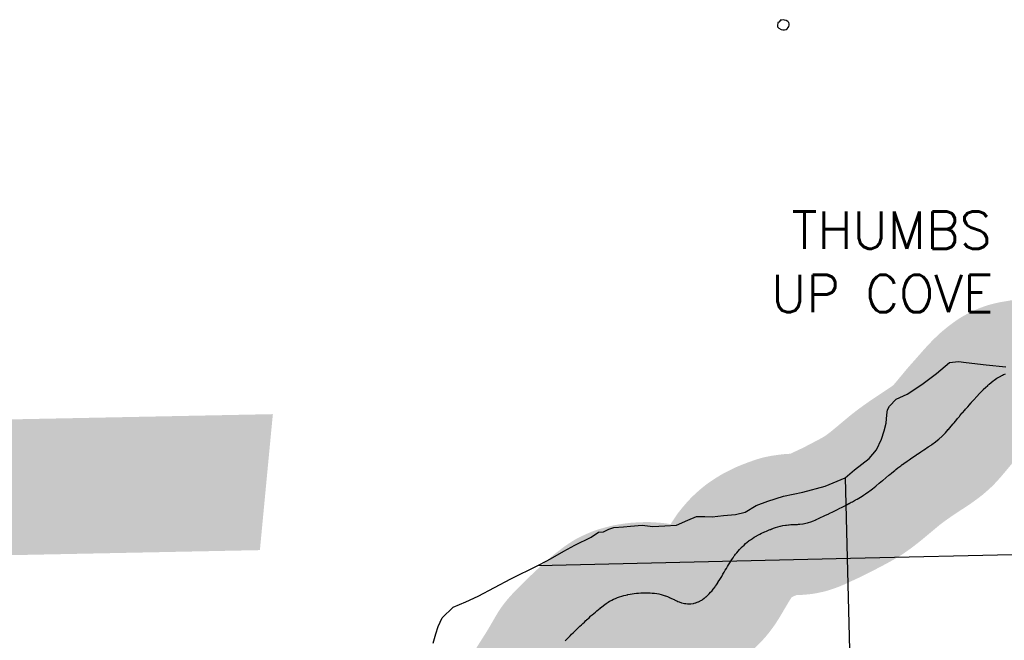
# Model space of a CAD drawing. Header units: feet. Extents: x 18803 to 104580, y -6601 to 116448.
# Tile 63 of 102: x 50106 to 57072, y 83634 to 88027. Entities that reach past the tile are written whole.
import ezdxf

# ---------------------------------------------------------------- set-up
doc = ezdxf.new("R2010")
doc.units = ezdxf.units.FT
doc.header["$LTSCALE"] = 100
doc.header["$MEASUREMENT"] = 0
doc.linetypes.add('DASHED', pattern=[0.75, 0.5, -0.25])
for name, color, linetype in [('ELPC BOLD TITLE SHEET', 3, 'Continuous'), ('ELPC-XIST', 6, 'Continuous'), ('ELRGOV-SECTION', 253, 'DASHED'), ('ET-TWNSHIP-RANGE', 1, 'Continuous'), ('ITTW', 253, 'Continuous'), ('SL-VICINITY MAP', 2, 'Continuous')]:
    doc.layers.add(name, color=color, linetype=linetype)
doc.styles.add('L2640', font='simplex.shx', dxfattribs={"height": 264})

msp = doc.modelspace()

# ---------------------------------------------------------------- linework, layer by layer
at = {"layer": 'ELPC BOLD TITLE SHEET', "const_width": 1000}
msp.add_lwpolyline([(57572.77698617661, 85628.0775809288), (57553.72068710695, 85621.12135634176), (57553.23443664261, 85620.9485683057), (57534.35279581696, 85614.42080847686), (57533.89884891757, 85614.2678281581), (57525.03438335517, 85611.35736054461), (57515.02306161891, 85608.94283273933), (57514.84379646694, 85608.90017558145), (57514.61214055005, 85608.84579775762), (57513.49072482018, 85608.559736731), (57496.39435415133, 85603.84688741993), (57495.91517957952, 85603.71906764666), (57477.8800691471, 85599.06824952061), (57477.53611032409, 85598.98169779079), (57459.31861283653, 85594.51090972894), (57459.10421545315, 85594.4590994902), (57446.08484439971, 85591.36171663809), (57440.45907589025, 85590.21610194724), (57440.42555360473, 85590.20929418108), (57421.42000511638, 85586.36016282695), (57421.26029215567, 85586.32824301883), (57402.22400919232, 85582.5744650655), (57402.0018246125, 85582.5314720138), (57392.82394828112, 85580.78934998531), (57383.06799758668, 85579.05220360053), (57382.97188426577, 85579.03524100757), (57364.17735402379, 85575.74786402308), (57364.02328640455, 85575.72130304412), (57362.14819995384, 85575.40274992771), (57361.84472861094, 85575.34969321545), (57345.94320981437, 85572.49088260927), (57345.9127716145, 85572.48536549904), (57345.88232157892, 85572.47987608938), (57335.99915429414, 85570.68358712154), (57328.98625096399, 85569.4758736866), (57313.34764625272, 85566.73096895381), (57313.26471407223, 85566.71652150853), (57298.78307330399, 85564.21271194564), (57285.21760800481, 85561.81987283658), (57285.19302672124, 85561.81549839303), (57285.16814717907, 85561.81110976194), (57275.33441918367, 85560.06107360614), (57275.28119865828, 85560.05155798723), (57271.01779928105, 85559.28570801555), (57270.97500908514, 85559.27805037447), (57256.01210080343, 85556.61042980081), (57240.86239570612, 85553.86693275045), (57240.84836783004, 85553.86438329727), (57240.83496058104, 85553.86195246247), (57228.77789707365, 85551.66801167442), (57225.62182388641, 85551.11358942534), (57225.60224850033, 85551.1101322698), (57225.58258176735, 85551.10667118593), (57209.59098068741, 85548.27745809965), (57193.50103212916, 85545.37708946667), (57193.36187797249, 85545.35231880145), (57180.56812736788, 85543.10369426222), (57180.40633043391, 85543.07483095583), (57178.47690960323, 85542.72555339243), (57178.28883461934, 85542.69208281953), (57165.18649330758, 85540.40043100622), (57165.01013529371, 85540.37008882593), (57155.8173096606, 85538.81469605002), (57155.72995111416, 85538.80003793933), (57150.27380231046, 85537.89219285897), (57150.03382047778, 85537.85318197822), (57147.13049474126, 85537.39233413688), (57145.373575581, 85537.10155161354), (57145.00298597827, 85537.04239569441), (57142.77871643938, 85536.7003966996), (57139.12930131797, 85536.11522205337), (57137.88325037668, 85535.89084890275), (57137.07489542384, 85535.72926210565), (57127.27204404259, 85533.6699835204), (57113.51416345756, 85530.39167933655), (57101.23295653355, 85527.14014221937), (57099.46224205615, 85526.62030280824), (57097.07554037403, 85525.84983288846), (57079.77264053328, 85519.16010951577), (57068.92052726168, 85514.65811174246), (57067.32576847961, 85513.94755700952), (57059.72654990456, 85510.3227900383), (57039.02300274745, 85499.60210634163), (57023.50549347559, 85490.89892269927), (57021.60336736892, 85489.74225066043), (57018.99164196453, 85488.02520481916), (56999.48709008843, 85473.94867728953), (56994.08404222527, 85470.00456607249), (56993.15838682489, 85469.3013371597), (56979.356584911, 85458.39343889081), (56964.55876472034, 85446.0595056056), (56959.07754258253, 85441.81840861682), (56956.33055399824, 85439.60380297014), (56954.7839967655, 85438.26450208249), (56938.36513219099, 85422.99978915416), (56925.3114161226, 85410.45454447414), (56924.77984078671, 85409.93005623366), (56917.38227193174, 85402.43658984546), (56896.91617138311, 85381.22038540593), (56896.3106850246, 85380.57121289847), (56895.95339250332, 85380.1809395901), (56876.8510975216, 85358.92235888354), (56856.3081328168, 85335.55442306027), (56856.17203855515, 85335.40075913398), (56840.78603124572, 85318.15685273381), (56840.44363430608, 85317.76578898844), (56835.0113318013, 85311.4427018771), (56834.93129560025, 85311.3499529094), (56824.8132708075, 85299.67655873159), (56813.58070999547, 85287.20001135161), (56797.43256382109, 85268.99077374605), (56797.37219023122, 85268.92247323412), (56792.63403265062, 85263.54479376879), (56792.61213915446, 85263.51997465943), (56776.14501243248, 85244.87444844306), (56776.03616118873, 85244.75046821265), (56772.51160029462, 85240.7122644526), (56756.70337383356, 85222.20202406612), (56756.42941923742, 85221.87624490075), (56753.79831240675, 85218.69851643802), (56741.68474612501, 85203.9289450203), (56735.43534961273, 85196.46951587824), (56735.42635622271, 85196.45876476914), (56735.4173883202, 85196.44805500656), (56716.50689593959, 85173.83007569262), (56716.49440055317, 85173.81514125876), (56709.22046612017, 85165.12759743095), (56709.12108242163, 85165.00821319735), (56697.057578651, 85150.43309258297), (56696.94966224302, 85150.30352381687), (56676.80180695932, 85126.26438336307), (56676.53772905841, 85125.95397918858), (56675.46945472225, 85124.7168918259), (56655.36450967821, 85102.08731733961), (56655.09916763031, 85101.79287156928), (56640.12916324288, 85085.41501340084), (56633.15839695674, 85078.67468596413), (56632.36925666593, 85077.94038527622), (56609.24557329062, 85057.2372993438), (56608.49844886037, 85056.59187587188), (56599.9918868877, 85049.5025266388), (56584.65124112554, 85037.80569357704), (56584.17341275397, 85037.44930530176), (56559.43044666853, 85019.39963300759), (56559.312765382, 85019.31424154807), (56553.89121653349, 85015.40118435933), (56533.85955576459, 85001.98229267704), (56533.78329037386, 85001.93138476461), (56508.10644415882, 84984.85266273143), (56507.98290703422, 84984.77098279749), (56502.50676701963, 84981.17191246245), (56502.45973050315, 84981.14092780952), (56482.23318455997, 84967.7864153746), (56482.19314298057, 84967.76003046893), (56456.64241548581, 84950.95710273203), (56456.52069655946, 84950.87754656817), (56450.10796698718, 84946.71186535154), (56449.75713626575, 84946.47987870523), (56431.59795371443, 84934.25823105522), (56407.55213461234, 84917.83605173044), (56407.53679551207, 84917.8255524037), (56407.52138489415, 84917.81501980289), (56399.23789664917, 84912.14088437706), (56398.94671822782, 84911.93860926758), (56384.23670246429, 84901.57610199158), (56361.63754542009, 84885.49698063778), (56350.64498519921, 84877.59603907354), (56350.37496793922, 84877.39957872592), (56339.73835117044, 84869.56583303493), (56318.45281179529, 84853.35592657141), (56304.10608654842, 84842.09128684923), (56303.75050517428, 84841.80760708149), (56297.31602393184, 84836.59201680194), (56276.1441831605, 84819.21515248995), (56258.79572079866, 84804.66977431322), (56258.77828730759, 84804.65514598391), (56255.02473225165, 84801.50305284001), (56255.02021682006, 84801.49925863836), (56255.01581737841, 84801.49556340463), (56233.3200556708, 84783.26142779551), (56233.29233094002, 84783.23815690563), (56212.42710199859, 84765.74758019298), (56210.66902379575, 84764.28423595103), (56210.64726609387, 84764.26614459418), (56187.24992912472, 84744.83160508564), (56187.20706749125, 84744.79607734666), (56165.1386157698, 84726.54193752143), (56163.66459232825, 84725.34649522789), (56163.3494044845, 84725.0948339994), (56139.37117843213, 84706.24698177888), (56139.17264305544, 84706.0924595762), (56120.81897154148, 84691.9484116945), (56114.70822985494, 84687.46837718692), (56114.41402978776, 84687.2558004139), (56090.25453529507, 84670.0523102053), (56089.85403039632, 84669.77275404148), (56076.27733770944, 84660.48461824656), (56066.81547692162, 84654.4538858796), (56066.20573398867, 84654.07694131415), (56043.26593020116, 84640.32789692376), (56042.98623355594, 84640.1625745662), (56031.86062634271, 84633.67787306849), (56020.07566655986, 84627.27083437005), (56020.05080438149, 84627.25726673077), (56020.02590192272, 84627.24371108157), (55997.12984345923, 84614.73331728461), (55996.86279975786, 84614.58939062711), (55988.75049521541, 84610.27707711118), (55988.73902653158, 84610.27099228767), (55988.72651204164, 84610.26434420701), (55973.24365855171, 84602.05483672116), (55973.09567553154, 84601.97696923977), (55947.87800411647, 84588.80920242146), (55947.60998455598, 84588.67099715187), (55920.74089187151, 84574.51411594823), (55920.59716101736, 84574.43894972), (55907.94181591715, 84567.87007518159), (55892.07906785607, 84559.69788944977), (55891.92685270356, 84559.62009791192), (55868.52699327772, 84547.75733341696), (55862.62724620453, 84544.8830850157), (55862.54152617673, 84544.84151666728), (55832.70205407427, 84530.43843890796), (55832.54279707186, 84530.36224593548), (55830.01860644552, 84529.16531513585), (55802.13234776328, 84516.37422143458), (55802.10422080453, 84516.36125536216), (55802.07608301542, 84516.34832731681), (55792.24686632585, 84511.80961091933), (55791.80522911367, 84511.60023620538), (55771.80870029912, 84501.87098020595), (55771.47680729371, 84501.7126017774), (55752.46420628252, 84492.81630011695), (55741.35738846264, 84487.81964299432), (55740.63684497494, 84487.5089778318), (55714.70286302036, 84476.80611046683), (55709.94663915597, 84475.11121999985), (55709.5924751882, 84474.98780090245), (55679.78002075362, 84464.83232244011), (55679.00569421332, 84464.6188030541), (55677.49762242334, 84464.250004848), (55648.49545443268, 84458.05116413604), (55647.9154582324, 84457.94910767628), (55646.16779628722, 84457.70171908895), (55624.31247073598, 84455.35311035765), (55617.72830677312, 84454.76832233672), (55616.6604837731, 84454.69422934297), (55609.83527335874, 84454.35276024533), (55606.77509243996, 84454.28998457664), (55605.49659458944, 84454.29911321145), (55605.0906931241, 84454.29912295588), (55591.39573060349, 84454.20199470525), (55591.36893321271, 84454.20179216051), (55590.53965582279, 84454.19513765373), (55567.01896185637, 84453.88081795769), (55564.12136527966, 84453.76924363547), (55561.90059518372, 84453.59698873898), (55548.94293730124, 84452.08334048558), (55544.67846273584, 84451.61749799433), (55530.10770367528, 84449.66473006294), (55529.87700885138, 84449.63293461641), (55523.41443365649, 84448.7176210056), (55504.13781960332, 84445.7317265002), (55487.54727352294, 84442.43277601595), (55486.09232966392, 84442.10728347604), (55485.57999711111, 84441.9547229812), (55468.83936983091, 84436.81380211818), (55452.66313276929, 84431.12623283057), (55438.90962493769, 84426.24794523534), (55429.10130807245, 84422.62926943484), (55429.0542572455, 84422.61195875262), (55428.92264992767, 84422.56367333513), (55428.29238713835, 84422.32369945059), (55423.70145681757, 84420.51139879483), (55423.51486456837, 84420.4385275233), (55419.66416086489, 84418.95088680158), (55419.19176196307, 84418.7734010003), (55415.05201733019, 84417.26170928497), (55408.68077544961, 84414.76690835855), (55408.54708269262, 84414.71496930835), (55399.31296904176, 84411.15591018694), (55388.56769716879, 84406.84664480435), (55377.43725258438, 84402.24199246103), (55375.99039310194, 84401.62450611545), (55374.81466617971, 84401.08553869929), (55366.37035123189, 84396.94044780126), (55354.66643474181, 84391.02645816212), (55342.28091504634, 84384.69220952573), (55342.2458180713, 84384.67429724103), (55329.25728421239, 84378.05913138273), (55329.20110893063, 84378.03061768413), (55323.25962642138, 84375.02504112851), (55321.7053461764, 84374.16114228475), (55316.07917170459, 84370.74107420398), (55302.83908339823, 84362.49305995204), (55289.50278567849, 84354.09534600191), (55276.62518963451, 84345.67931293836), (55267.32541597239, 84339.33629529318), (55265.91647829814, 84338.31002874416), (55264.39585349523, 84337.12889680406), (55253.00139524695, 84327.84879221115), (55241.67837478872, 84318.15742909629), (55230.3700983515, 84308.16065529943), (55219.16214968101, 84297.86152734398), (55213.08096982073, 84292.00467123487), (55211.88180113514, 84290.78239472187), (55208.26257601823, 84286.87803008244), (55197.90409948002, 84275.40101501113), (55188.14731954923, 84264.25248778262), (55179.15575214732, 84253.45680286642), (55170.03282677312, 84242.22553141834), (55164.46420370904, 84235.23903885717), (55163.08721627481, 84233.35348679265), (55161.1610095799, 84230.46760961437), (55161.11036931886, 84230.39200648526), (55152.99730415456, 84218.3222111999), (55145.0618596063, 84206.15269995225), (55137.0615525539, 84193.56272733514), (55137.0516275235, 84193.54707635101), (55137.04169521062, 84193.53143527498), (55128.97819505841, 84180.80719647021), (55121.10985746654, 84167.94960237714), (55113.43849496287, 84155.26671658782), (55105.81576904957, 84142.43273318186), (55098.04809503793, 84129.1611360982), (55098.01045170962, 84129.09701241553), (55089.82131814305, 84115.18889145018), (55089.75228405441, 84115.0722999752), (55081.19398628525, 84100.6985677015), (55081.19371378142, 84100.69810998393), (55081.19335708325, 84100.69751088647), (55072.31162953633, 84085.77870495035), (55072.3058038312, 84085.76890499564), (55072.29998922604, 84085.75913329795), (55063.54609224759, 84071.02632155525), (55063.52900369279, 84070.9974330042), (55063.51187809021, 84070.9685675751), (55054.87786846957, 84056.35073912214), (55054.77196034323, 84056.17311044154), (55053.09905267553, 84053.39344883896), (55045.90077697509, 84041.93713966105), (55045.64894496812, 84041.54481637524), (55036.34035807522, 84027.34732260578), (55036.08478218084, 84026.96565934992), (55028.90002506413, 84016.45868672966), (55026.25862418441, 84012.83263166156), (55025.89789441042, 84012.35049044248), (55015.53906840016, 83998.86773100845), (55015.21669053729, 83998.45758036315), (55004.82377574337, 83985.53107104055), (55004.64837895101, 83985.31543563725), (55003.99154930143, 83984.51722170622), (54993.84671936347, 83973.35920423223), (54993.77227666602, 83973.27770212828), (54983.33519977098, 83961.90324245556), (54983.00947716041, 83961.55531317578), (54979.02656858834, 83957.38521571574), (54972.68200778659, 83951.23956213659), (54972.24187933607, 83950.82410081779), (54961.65814419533, 83941.08870479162), (54960.93186955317, 83940.44789433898), (54955.35568439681, 83935.72944275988), (54949.77625969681, 83931.42467476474), (54949.00085844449, 83930.85099672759), (54936.98171352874, 83922.32822416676), (54936.39553719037, 83921.92498639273), (54931.24593092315, 83918.48935496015), (54923.49204003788, 83914.18374762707), (54922.84994349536, 83913.83913663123), (54909.00881249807, 83906.66402088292), (54908.0161161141, 83906.17614482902), (54905.74203132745, 83905.11838319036), (54892.25959093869, 83900.05980836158), (54890.93886931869, 83899.60529072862), (54878.10981515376, 83895.58109476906), (54874.05589502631, 83894.76988223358), (54872.42832688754, 83894.49839043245), (54853.72275531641, 83891.99603418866), (54852.01458059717, 83891.8267053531), (54849.08175597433, 83891.63674506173), (54832.17125466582, 83892.166856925), (54830.60882805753, 83892.26648263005), (54818.45731148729, 83893.43698213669), (54811.00310219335, 83894.6563291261), (54809.97255718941, 83894.84786669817), (54791.43864030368, 83898.70922498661), (54790.10244403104, 83899.027138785), (54789.22024363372, 83899.26344006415), (54772.3448242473, 83904.83722227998), (54771.0637723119, 83905.29995759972), (54763.25027745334, 83908.36840027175), (54754.19507019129, 83912.64050325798), (54753.87345740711, 83912.79499396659), (54738.13510670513, 83920.4910294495), (54736.05138685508, 83921.45019160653), (54706.28744649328, 83935.31549551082), (54705.81956974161, 83935.53961182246), (54704.98125005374, 83935.95232657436), (54703.98796367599, 83936.41359867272), (54690.01512681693, 83942.5208086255), (54674.87395051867, 83948.78451346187), (54674.61592013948, 83948.88965954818), (54673.66929996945, 83949.21495369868), (54659.17135032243, 83953.89081753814), (54643.64642095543, 83958.33020628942), (54628.11076241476, 83962.16054597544), (54614.72058227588, 83965.01467094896), (54613.25092321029, 83965.28272786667), (54612.47171104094, 83965.3746849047), (54597.60066620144, 83966.8949856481), (54581.67514166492, 83968.22216885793), (54565.94923620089, 83969.303471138), (54549.7360303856, 83970.29655135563), (54545.87437538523, 83970.46264590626), (54544.20204712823, 83970.47457537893), (54533.00972923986, 83970.15274854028), (54516.14487917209, 83969.42634108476), (54516.13401017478, 83969.42586559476), (54516.12312149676, 83969.42539413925), (54499.78763918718, 83968.7070798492), (54484.11952325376, 83967.89353309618), (54475.23622480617, 83967.32906591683), (54473.91993349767, 83967.20960520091), (54468.91402070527, 83966.61852217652), (54454.05382385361, 83964.69044508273), (54439.15740186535, 83962.48078048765), (54424.13594611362, 83960.10353065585), (54409.02461090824, 83957.38646938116), (54406.66968604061, 83956.93321224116), (54405.21344311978, 83956.60907487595), (54394.29825866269, 83953.84663407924), (54394.27630860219, 83953.84104890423), (54394.25434978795, 83953.83548145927), (54379.69654807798, 83950.12460305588), (54364.88965088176, 83946.06819816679), (54350.04189989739, 83941.84610955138), (54343.15198841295, 83939.62514537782), (54341.31106632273, 83938.95750583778), (54335.58684184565, 83936.64465318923), (54321.57508926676, 83930.62328551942), (54307.94170196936, 83924.48465610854), (54294.60055448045, 83918.01277292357), (54281.65579317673, 83911.42076172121), (54281.03945196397, 83911.09631820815), (54279.62754788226, 83910.23539427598), (54268.32725724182, 83902.83499341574), (54256.27864176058, 83894.60611401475), (54213.85733176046, 83862.67566163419), (54213.53626735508, 83862.41970694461), (54212.74875525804, 83861.78156089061), (54212.72770797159, 83861.76444805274), (54212.7066500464, 83861.74736364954), (54201.63799463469, 83852.73797965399), (54190.1473844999, 83843.27168335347), (54181.74637446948, 83836.25575612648), (54181.46357777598, 83836.01604727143), (54178.56196526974, 83833.51978657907), (54167.3755391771, 83823.81698949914), (54156.25053138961, 83814.06239434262), (54150.39136873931, 83808.81380138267), (54150.05015196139, 83808.50240241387), (54145.27048386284, 83804.05876480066), (54145.25366202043, 83804.04303871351), (54145.22026650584, 83804.01194744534), (54134.24727589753, 83793.75359818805), (54134.2444456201, 83793.75095068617), (54134.24174032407, 83793.74842158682), (54123.27022641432, 83783.48534189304), (54119.19901993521, 83779.70222559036), (54119.11093641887, 83779.61997905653), (54112.28152058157, 83773.21227926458), (54112.24654089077, 83773.17952212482), (54101.32073425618, 83762.96742750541), (54090.51508612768, 83752.70761586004), (54090.50570493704, 83752.69869446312), (54090.49587086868, 83752.68935217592), (54086.93939566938, 83749.30542130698), (54079.86093327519, 83742.632252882), (54079.85403905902, 83742.62574602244), (54079.84700950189, 83742.61911643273), (54069.49482083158, 83732.84489553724), (54059.53295056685, 83723.35449675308), (54059.51306699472, 83723.33549161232), (54059.49316473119, 83723.31651029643), (54055.68615440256, 83719.673611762), (54055.52325811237, 83719.51632068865), (54050.1200930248, 83714.2515445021), (54050.07835248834, 83714.2109679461), (54041.31102362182, 83705.70801323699), (54041.28448410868, 83705.68231198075), (54031.95695803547, 83696.6627246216), (54031.94406717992, 83696.65026817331), (54027.96608163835, 83692.80905901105), (54027.82050549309, 83692.66734211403), (54021.70683172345, 83686.66722981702), (54010.94892537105, 83675.95446721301), (54010.94198030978, 83675.94754310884), (54010.93482077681, 83675.94041078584), (54001.76441451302, 83666.79410542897), (54001.55707639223, 83666.58489894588), (53999.6799246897, 83664.66872566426), (53988.28115592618, 83652.90352292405), (53988.16408488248, 83652.7834730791), (53979.21239614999, 83643.66360806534), (53979.07848643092, 83643.52617738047), (53976.74185580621, 83641.11043836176), (53976.65314518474, 83641.0191672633), (53966.10433348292, 83630.2182797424), (53959.34843215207, 83623.17322494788), (53958.98830835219, 83622.79043177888), (53956.58084545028, 83620.18194562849), (53947.91206718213, 83610.6202309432), (53939.73700076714, 83601.34524026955), (53938.29829197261, 83599.64208511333), (53937.69123352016, 83598.89869583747), (53931.77071750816, 83591.39724878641), (53923.38042697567, 83580.23992466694), (53917.12865481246, 83571.39134356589), (53916.47148609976, 83570.41992975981), (53915.18116816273, 83568.42652502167), (53907.55474747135, 83555.66565818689), (53899.81212306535, 83542.2831608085), (53899.74358876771, 83542.16538628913), (53897.83945486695, 83538.9119525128), (53897.76605415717, 83538.7857563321), (53891.62549726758, 83528.16234673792), (53891.58140191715, 83528.08635294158), (53883.17314815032, 83513.65113374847), (53883.14114083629, 83513.59634019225), (53879.43298170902, 83507.26635092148), (53879.37714505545, 83507.1705545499), (53874.35788169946, 83498.51568913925), (53865.40786086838, 83482.95280285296), (53865.32860714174, 83482.81602197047), (53860.94997154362, 83475.31542064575), (53860.94790495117, 83475.31188264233), (53860.94586824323, 83475.30839444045), (53856.05787502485, 83466.94179618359), (53855.94405037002, 83466.7490489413), (53846.36852493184, 83450.7065668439), (53846.23990262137, 83450.4936220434), (53842.36507059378, 83444.15384585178), (53842.36400564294, 83444.15210404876), (53842.36260657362, 83444.14981525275), (53836.30965629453, 83434.25081572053), (53836.29962397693, 83434.23442356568), (53826.17680183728, 83417.7092231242), (53826.17201135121, 83417.70139285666), (53826.16724296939, 83417.69360531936), (53822.14243393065, 83411.11206608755), (53815.79442337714, 83401.18603216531), (53815.75961711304, 83401.13176747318), (53805.14502531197, 83384.63166750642), (53805.11270365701, 83384.58156297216), (53797.33146909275, 83372.55245412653), (53797.13263668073, 83372.23969127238), (53794.5332216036, 83368.07864396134), (53794.40689950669, 83367.87867303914), (53784.0848941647, 83351.71897481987), (53784.07156538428, 83351.6980369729), (53784.05821028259, 83351.67710507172), (53774.40628782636, 83336.49791725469), (53773.35519682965, 83334.82062957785), (53773.34256920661, 83334.80045746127), (53765.41356538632, 83322.12068999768), (53756.51636392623, 83307.74134285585), (53756.50302629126, 83307.71971408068), (53756.48960037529, 83307.69799102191), (53747.83968281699, 83293.6551250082), (53747.69710972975, 83293.42638140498), (53739.14433145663, 83279.86461453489), (53739.08120327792, 83279.76501723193), (53731.3826334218, 83267.67979968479), (53730.61716696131, 83266.5183376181), (53722.44025061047, 83253.9137406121), (53722.42291903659, 83253.88691734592), (53722.40556317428, 83253.86012772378), (53714.60868962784, 83241.77708124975), (53712.46153617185, 83238.33091854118), (53712.3444628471, 83238.14120998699), (53707.17367920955, 83229.68140879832), (53706.7712210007, 83229.04413293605), (53698.86380443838, 83216.92026319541), (53698.71754728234, 83216.69848490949), (53694.80573009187, 83210.83173535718), (53690.50182886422, 83204.88823718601), (53682.74801181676, 83193.97011702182), (53676.30257440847, 83184.69174611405), (53676.24954291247, 83184.61510185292), (53676.17430923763, 83184.50593591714), (53675.8345342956, 83184.02512585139), (53670.25558359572, 83176.32446045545), (53670.15056607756, 83176.18059011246), (53666.19069274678, 83170.79625555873), (53663.93070225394, 83167.67395365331), (53663.67194278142, 83167.32298193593), (53662.50397398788, 83165.76752366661), (53661.92768149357, 83164.98170602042), (53661.75387771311, 83164.74759575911), (53660.96950724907, 83163.70387530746), (53660.92331002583, 83163.64259942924), (53657.90454476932, 83159.6512935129), (53652.59981560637, 83152.32128304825), (53652.43060939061, 83152.09027233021), (53652.16282380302, 83151.75187727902), (53556.65082380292, 83033.17287727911)], dxfattribs=at)
at = {"layer": 'ELPC-XIST'}
msp.add_lwpolyline([(53966.10433348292, 83630.2182797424), (53976.65314518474, 83641.0191672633), (53976.74185580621, 83641.11043836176), (53979.07848643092, 83643.52617738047), (53979.21239614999, 83643.66360806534), (53988.16408488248, 83652.7834730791), (53988.28115592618, 83652.90352292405), (53999.6799246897, 83664.66872566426), (54001.55707639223, 83666.58489894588), (54001.76441451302, 83666.79410542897), (54010.93482077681, 83675.94041078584), (54010.94198030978, 83675.94754310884), (54010.94892537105, 83675.95446721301), (54021.70683172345, 83686.66722981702), (54027.82050549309, 83692.66734211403), (54027.96608163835, 83692.80905901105), (54031.94406717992, 83696.65026817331), (54031.95695803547, 83696.6627246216), (54041.28448410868, 83705.68231198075), (54041.31102362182, 83705.70801323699), (54050.07835248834, 83714.2109679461), (54050.1200930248, 83714.2515445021), (54055.52325811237, 83719.51632068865), (54055.68615440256, 83719.673611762), (54059.49316473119, 83723.31651029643), (54059.51306699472, 83723.33549161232), (54059.53295056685, 83723.35449675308), (54069.49482083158, 83732.84489553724), (54079.84700950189, 83742.61911643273), (54079.85403905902, 83742.62574602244), (54079.86093327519, 83742.632252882), (54086.93939566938, 83749.30542130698), (54090.49587086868, 83752.68935217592), (54090.50570493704, 83752.69869446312), (54090.51508612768, 83752.70761586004), (54101.32073425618, 83762.96742750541), (54112.24654089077, 83773.17952212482), (54112.28152058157, 83773.21227926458), (54119.11093641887, 83779.61997905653), (54119.19901993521, 83779.70222559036), (54123.27022641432, 83783.48534189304), (54134.24174032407, 83793.74842158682), (54134.2444456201, 83793.75095068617), (54134.24727589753, 83793.75359818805), (54145.22026650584, 83804.01194744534), (54145.25366202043, 83804.04303871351), (54145.27048386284, 83804.05876480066), (54150.05015196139, 83808.50240241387), (54150.39136873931, 83808.81380138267), (54156.25053138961, 83814.06239434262), (54167.3755391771, 83823.81698949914), (54178.56196526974, 83833.51978657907), (54181.46357777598, 83836.01604727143), (54181.74637446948, 83836.25575612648), (54190.1473844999, 83843.27168335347), (54201.63799463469, 83852.73797965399), (54212.7066500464, 83861.74736364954), (54212.72770797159, 83861.76444805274), (54212.74875525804, 83861.78156089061), (54213.53626735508, 83862.41970694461), (54213.85733176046, 83862.67566163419), (54256.27864176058, 83894.60611401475), (54268.32725724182, 83902.83499341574), (54279.62754788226, 83910.23539427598), (54281.03945196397, 83911.09631820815), (54281.65579317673, 83911.42076172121), (54294.60055448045, 83918.01277292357), (54307.94170196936, 83924.48465610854), (54321.57508926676, 83930.62328551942), (54335.58684184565, 83936.64465318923), (54341.31106632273, 83938.95750583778), (54343.15198841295, 83939.62514537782), (54350.04189989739, 83941.84610955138), (54364.88965088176, 83946.06819816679), (54379.69654807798, 83950.12460305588), (54394.25434978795, 83953.83548145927), (54394.27630860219, 83953.84104890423), (54394.29825866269, 83953.84663407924), (54405.21344311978, 83956.60907487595), (54406.66968604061, 83956.93321224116), (54409.02461090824, 83957.38646938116), (54424.13594611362, 83960.10353065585), (54439.15740186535, 83962.48078048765), (54454.05382385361, 83964.69044508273), (54468.91402070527, 83966.61852217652), (54473.91993349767, 83967.20960520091), (54475.23622480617, 83967.32906591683), (54484.11952325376, 83967.89353309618), (54499.78763918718, 83968.7070798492), (54516.12312149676, 83969.42539413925), (54516.13401017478, 83969.42586559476), (54516.14487917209, 83969.42634108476), (54533.00972923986, 83970.15274854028), (54544.20204712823, 83970.47457537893), (54545.87437538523, 83970.46264590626), (54549.7360303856, 83970.29655135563), (54565.94923620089, 83969.303471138), (54581.67514166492, 83968.22216885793), (54597.60066620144, 83966.8949856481), (54612.47171104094, 83965.3746849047), (54613.25092321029, 83965.28272786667), (54614.72058227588, 83965.01467094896), (54628.11076241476, 83962.16054597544), (54643.64642095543, 83958.33020628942), (54659.17135032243, 83953.89081753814), (54673.66929996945, 83949.21495369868), (54674.61592013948, 83948.88965954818), (54674.87395051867, 83948.78451346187), (54690.01512681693, 83942.5208086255), (54703.98796367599, 83936.41359867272), (54704.98125005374, 83935.95232657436), (54705.81956974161, 83935.53961182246), (54706.28744649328, 83935.31549551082), (54736.05138685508, 83921.45019160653), (54738.13510670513, 83920.4910294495), (54753.87345740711, 83912.79499396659), (54754.19507019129, 83912.64050325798), (54763.25027745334, 83908.36840027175), (54771.0637723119, 83905.29995759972), (54772.3448242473, 83904.83722227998), (54789.22024363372, 83899.26344006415), (54790.10244403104, 83899.027138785), (54791.43864030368, 83898.70922498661), (54809.97255718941, 83894.84786669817), (54811.00310219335, 83894.6563291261), (54818.45731148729, 83893.43698213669), (54830.60882805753, 83892.26648263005), (54832.17125466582, 83892.166856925), (54849.08175597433, 83891.63674506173), (54852.01458059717, 83891.8267053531), (54853.72275531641, 83891.99603418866), (54872.42832688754, 83894.49839043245), (54874.05589502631, 83894.76988223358), (54878.10981515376, 83895.58109476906), (54890.93886931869, 83899.60529072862), (54892.25959093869, 83900.05980836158), (54905.74203132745, 83905.11838319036), (54908.0161161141, 83906.17614482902), (54909.00881249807, 83906.66402088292), (54922.84994349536, 83913.83913663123), (54923.49204003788, 83914.18374762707), (54931.24593092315, 83918.48935496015), (54936.39553719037, 83921.92498639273), (54936.98171352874, 83922.32822416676), (54949.00085844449, 83930.85099672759), (54949.77625969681, 83931.42467476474), (54955.35568439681, 83935.72944275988), (54960.93186955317, 83940.44789433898), (54961.65814419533, 83941.08870479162), (54972.24187933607, 83950.82410081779), (54972.68200778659, 83951.23956213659), (54979.02656858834, 83957.38521571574), (54983.00947716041, 83961.55531317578), (54983.33519977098, 83961.90324245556), (54993.77227666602, 83973.27770212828), (54993.84671936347, 83973.35920423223), (55003.99154930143, 83984.51722170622), (55004.64837895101, 83985.31543563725), (55004.82377574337, 83985.53107104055), (55015.21669053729, 83998.45758036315), (55015.53906840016, 83998.86773100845), (55025.89789441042, 84012.35049044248), (55026.25862418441, 84012.83263166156), (55028.90002506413, 84016.45868672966), (55036.08478218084, 84026.96565934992), (55036.34035807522, 84027.34732260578), (55045.64894496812, 84041.54481637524), (55045.90077697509, 84041.93713966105), (55053.09905267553, 84053.39344883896), (55054.77196034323, 84056.17311044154), (55054.87786846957, 84056.35073912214), (55063.51187809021, 84070.9685675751), (55063.52900369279, 84070.9974330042), (55063.54609224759, 84071.02632155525), (55072.29998922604, 84085.75913329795), (55072.3058038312, 84085.76890499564), (55072.31162953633, 84085.77870495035), (55081.19335708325, 84100.69751088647), (55081.19371378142, 84100.69810998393), (55081.19398628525, 84100.6985677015), (55089.75228405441, 84115.0722999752), (55089.82131814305, 84115.18889145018), (55098.01045170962, 84129.09701241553), (55098.04809503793, 84129.1611360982), (55105.81576904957, 84142.43273318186), (55113.43849496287, 84155.26671658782), (55121.10985746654, 84167.94960237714), (55128.97819505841, 84180.80719647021), (55137.04169521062, 84193.53143527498), (55137.0516275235, 84193.54707635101), (55137.0615525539, 84193.56272733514), (55145.0618596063, 84206.15269995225), (55152.99730415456, 84218.3222111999), (55161.11036931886, 84230.39200648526), (55161.1610095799, 84230.46760961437), (55163.08721627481, 84233.35348679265), (55164.46420370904, 84235.23903885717), (55170.03282677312, 84242.22553141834), (55179.15575214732, 84253.45680286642), (55188.14731954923, 84264.25248778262), (55197.90409948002, 84275.40101501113), (55208.26257601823, 84286.87803008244), (55211.88180113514, 84290.78239472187), (55213.08096982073, 84292.00467123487), (55219.16214968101, 84297.86152734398), (55230.3700983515, 84308.16065529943), (55241.67837478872, 84318.15742909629), (55253.00139524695, 84327.84879221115), (55264.39585349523, 84337.12889680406), (55265.91647829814, 84338.31002874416), (55267.32541597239, 84339.33629529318), (55276.62518963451, 84345.67931293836), (55289.50278567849, 84354.09534600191), (55302.83908339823, 84362.49305995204), (55316.07917170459, 84370.74107420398), (55321.7053461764, 84374.16114228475), (55323.25962642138, 84375.02504112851), (55329.20110893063, 84378.03061768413), (55329.25728421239, 84378.05913138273), (55342.2458180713, 84384.67429724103), (55342.28091504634, 84384.69220952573), (55354.66643474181, 84391.02645816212), (55366.37035123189, 84396.94044780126), (55374.81466617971, 84401.08553869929), (55375.99039310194, 84401.62450611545), (55377.43725258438, 84402.24199246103), (55388.56769716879, 84406.84664480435), (55399.31296904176, 84411.15591018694), (55408.54708269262, 84414.71496930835), (55408.68077544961, 84414.76690835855), (55415.05201733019, 84417.26170928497), (55419.19176196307, 84418.7734010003), (55419.66416086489, 84418.95088680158), (55423.51486456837, 84420.4385275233), (55423.70145681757, 84420.51139879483), (55428.29238713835, 84422.32369945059), (55428.92264992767, 84422.56367333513), (55429.0542572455, 84422.61195875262), (55429.10130807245, 84422.62926943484), (55438.90962493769, 84426.24794523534), (55452.66313276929, 84431.12623283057), (55468.83936983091, 84436.81380211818), (55485.57999711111, 84441.9547229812), (55486.09232966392, 84442.10728347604), (55487.54727352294, 84442.43277601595), (55504.13781960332, 84445.7317265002), (55523.41443365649, 84448.7176210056), (55529.87700885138, 84449.63293461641), (55530.10770367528, 84449.66473006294), (55544.67846273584, 84451.61749799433), (55548.94293730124, 84452.08334048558), (55561.90059518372, 84453.59698873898), (55564.12136527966, 84453.76924363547), (55567.01896185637, 84453.88081795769), (55590.53965582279, 84454.19513765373), (55591.36893321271, 84454.20179216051), (55591.39573060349, 84454.20199470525), (55605.0906931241, 84454.29912295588), (55605.49659458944, 84454.29911321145), (55606.77509243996, 84454.28998457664), (55609.83527335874, 84454.35276024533), (55616.6604837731, 84454.69422934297), (55617.72830677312, 84454.76832233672), (55624.31247073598, 84455.35311035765), (55646.16779628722, 84457.70171908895), (55647.9154582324, 84457.94910767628), (55648.49545443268, 84458.05116413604), (55677.49762242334, 84464.250004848), (55679.00569421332, 84464.6188030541), (55679.78002075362, 84464.83232244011), (55709.5924751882, 84474.98780090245), (55709.94663915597, 84475.11121999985), (55714.70286302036, 84476.80611046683), (55740.63684497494, 84487.5089778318), (55741.35738846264, 84487.81964299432), (55752.46420628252, 84492.81630011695), (55771.47680729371, 84501.7126017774), (55771.80870029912, 84501.87098020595), (55791.80522911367, 84511.60023620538), (55792.24686632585, 84511.80961091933), (55802.07608301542, 84516.34832731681), (55802.10422080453, 84516.36125536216), (55802.13234776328, 84516.37422143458), (55830.01860644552, 84529.16531513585), (55832.54279707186, 84530.36224593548), (55832.70205407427, 84530.43843890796), (55862.54152617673, 84544.84151666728), (55862.62724620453, 84544.8830850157), (55868.52699327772, 84547.75733341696), (55891.92685270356, 84559.62009791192), (55892.07906785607, 84559.69788944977), (55907.94181591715, 84567.87007518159), (55920.59716101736, 84574.43894972), (55920.74089187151, 84574.51411594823), (55947.60998455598, 84588.67099715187), (55947.87800411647, 84588.80920242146), (55973.09567553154, 84601.97696923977), (55973.24365855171, 84602.05483672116), (55988.72651204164, 84610.26434420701), (55988.73902653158, 84610.27099228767), (55988.75049521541, 84610.27707711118), (55996.86279975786, 84614.58939062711), (55997.12984345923, 84614.73331728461), (56020.02590192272, 84627.24371108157), (56020.05080438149, 84627.25726673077), (56020.07566655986, 84627.27083437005), (56031.86062634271, 84633.67787306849), (56042.98623355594, 84640.1625745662), (56043.26593020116, 84640.32789692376), (56066.20573398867, 84654.07694131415), (56066.81547692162, 84654.4538858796), (56076.27733770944, 84660.48461824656), (56089.85403039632, 84669.77275404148), (56090.25453529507, 84670.0523102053), (56114.41402978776, 84687.2558004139), (56114.70822985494, 84687.46837718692), (56120.81897154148, 84691.9484116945), (56139.17264305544, 84706.0924595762), (56139.37117843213, 84706.24698177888), (56163.3494044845, 84725.0948339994), (56163.66459232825, 84725.34649522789), (56165.1386157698, 84726.54193752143), (56187.20706749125, 84744.79607734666), (56187.24992912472, 84744.83160508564), (56210.64726609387, 84764.26614459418), (56210.66902379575, 84764.28423595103), (56212.42710199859, 84765.74758019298), (56233.29233094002, 84783.23815690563), (56233.3200556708, 84783.26142779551), (56255.01581737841, 84801.49556340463), (56255.02021682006, 84801.49925863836), (56255.02473225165, 84801.50305284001), (56258.77828730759, 84804.65514598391), (56258.79572079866, 84804.66977431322), (56276.1441831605, 84819.21515248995), (56297.31602393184, 84836.59201680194), (56303.75050517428, 84841.80760708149), (56304.10608654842, 84842.09128684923), (56318.45281179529, 84853.35592657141), (56339.73835117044, 84869.56583303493), (56350.37496793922, 84877.39957872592), (56350.64498519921, 84877.59603907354), (56361.63754542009, 84885.49698063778), (56384.23670246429, 84901.57610199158), (56398.94671822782, 84911.93860926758), (56399.23789664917, 84912.14088437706), (56407.52138489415, 84917.81501980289), (56407.53679551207, 84917.8255524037), (56407.55213461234, 84917.83605173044), (56431.59795371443, 84934.25823105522), (56449.75713626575, 84946.47987870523), (56450.10796698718, 84946.71186535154), (56456.52069655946, 84950.87754656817), (56456.64241548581, 84950.95710273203), (56482.19314298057, 84967.76003046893), (56482.23318455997, 84967.7864153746), (56502.45973050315, 84981.14092780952), (56502.50676701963, 84981.17191246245), (56507.98290703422, 84984.77098279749), (56508.10644415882, 84984.85266273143), (56533.78329037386, 85001.93138476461), (56533.85955576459, 85001.98229267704), (56553.89121653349, 85015.40118435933), (56559.312765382, 85019.31424154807), (56559.43044666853, 85019.39963300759), (56584.17341275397, 85037.44930530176), (56584.65124112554, 85037.80569357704), (56599.9918868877, 85049.5025266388), (56608.49844886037, 85056.59187587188), (56609.24557329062, 85057.2372993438), (56632.36925666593, 85077.94038527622), (56633.15839695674, 85078.67468596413), (56640.12916324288, 85085.41501340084), (56655.09916763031, 85101.79287156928), (56655.36450967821, 85102.08731733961), (56675.46945472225, 85124.7168918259), (56676.53772905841, 85125.95397918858), (56676.80180695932, 85126.26438336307), (56696.94966224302, 85150.30352381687), (56697.057578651, 85150.43309258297), (56709.12108242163, 85165.00821319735), (56709.22046612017, 85165.12759743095), (56716.49440055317, 85173.81514125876), (56716.50689593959, 85173.83007569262), (56735.4173883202, 85196.44805500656), (56735.42635622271, 85196.45876476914), (56735.43534961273, 85196.46951587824), (56741.68474612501, 85203.9289450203), (56753.79831240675, 85218.69851643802), (56756.42941923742, 85221.87624490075), (56756.70337383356, 85222.20202406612), (56772.51160029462, 85240.7122644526), (56776.03616118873, 85244.75046821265), (56776.14501243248, 85244.87444844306), (56792.61213915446, 85263.51997465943), (56792.63403265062, 85263.54479376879), (56797.37219023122, 85268.92247323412), (56797.43256382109, 85268.99077374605), (56813.58070999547, 85287.20001135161), (56824.8132708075, 85299.67655873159), (56834.93129560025, 85311.3499529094), (56835.0113318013, 85311.4427018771), (56840.44363430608, 85317.76578898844), (56840.78603124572, 85318.15685273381), (56856.17203855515, 85335.40075913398), (56856.3081328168, 85335.55442306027), (56876.8510975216, 85358.92235888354), (56895.95339250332, 85380.1809395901), (56896.3106850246, 85380.57121289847), (56896.91617138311, 85381.22038540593), (56917.38227193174, 85402.43658984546), (56924.77984078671, 85409.93005623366), (56925.3114161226, 85410.45454447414), (56938.36513219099, 85422.99978915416), (56954.7839967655, 85438.26450208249), (56956.33055399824, 85439.60380297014), (56959.07754258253, 85441.81840861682), (56964.55876472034, 85446.0595056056), (56979.356584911, 85458.39343889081), (56993.15838682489, 85469.3013371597), (56994.08404222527, 85470.00456607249), (56999.48709008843, 85473.94867728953), (57018.99164196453, 85488.02520481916), (57021.60336736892, 85489.74225066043), (57023.50549347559, 85490.89892269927), (57039.02300274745, 85499.60210634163), (57059.72654990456, 85510.3227900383), (57067.32576847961, 85513.94755700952), (57068.92052726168, 85514.65811174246), (57079.77264053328, 85519.16010951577)], dxfattribs=at)
at = {"layer": 'ELRGOV-SECTION', "ltscale": 50}
for p, q in [((55945.31232219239, 84784.97688766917), (55959.94047550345, 84214.06438389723)), ((55959.94047550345, 84214.06438389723), (56774.38086771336, 52555.88980093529))]:
    msp.add_line(p, q, dxfattribs=at)
msp.add_lwpolyline([(53772.34086636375, 84162.24612540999), (55984.84849735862, 84214.51516001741), (61261.62732357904, 84340.41771767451), (66538.55530565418, 84469.60362926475), (71815.31926305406, 84598.78715716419), (77092.19957137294, 84731.25356226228), (82365.60317164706, 84863.66944861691)], dxfattribs=at)
at = {"layer": 'ET-TWNSHIP-RANGE', "color": 155}
msp.add_solid([(42768.74003592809, 84088.59738981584), (42768.74003592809, 85051.13932973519), (51805.24000365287, 84271.93877255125), (51896.9808787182, 85234.4807124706)], dxfattribs=at)
at = {"layer": 'SL-VICINITY MAP'}
for points in [[(55490.9478095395, 88026.42793475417), (55477.2440809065, 88009.82285374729), (55470.73076764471, 88006.44701272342), (55469.18586840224, 87999.86218883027), (55466.44205538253, 87989.97875539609), (55467.8793379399, 87976.87489739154), (55477.4373755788, 87967.17024054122), (55492.76908179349, 87957.54948950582), (55505.11860620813, 87954.44777258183), (55515.78021011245, 87954.60271228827), (55528.8545103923, 87958.07390082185), (55536.58160625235, 87961.46738113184), (55541.98261901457, 87971.38943030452), (55547.43130553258, 87978.03098597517), (55548.92853101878, 87987.89630337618), (55549.80246273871, 87997.75256276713), (55546.60858250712, 88007.54970670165), (55539.52578382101, 88014.00914862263), (55528.34236824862, 88020.40899834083), (55516.41930799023, 88023.5169128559), (55509.81064721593, 88026.70205885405), (55498.77025291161, 88023.26042804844), (55490.9478095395, 88026.42793475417)], [(53031.41862753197, 83613.58227780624), (53050.96823684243, 83679.49010895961), (53065.39414169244, 83732.19873459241), (53095.27423826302, 83791.69432085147), (53172.90958608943, 83868.28984169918), (53261.58179328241, 83905.67151972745), (53350.40315632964, 83946.33655168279), (53579.76486388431, 84067.79245738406), (53772.79923912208, 84162.47094567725), (53835.5469974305, 84196.8470221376), (53877.3910417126, 84219.77109311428), (53955.47032216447, 84263.56120213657), (54033.58240755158, 84307.35178789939), (54148.40934989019, 84364.80067745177), (54200.42050847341, 84398.36839263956), (54237.08155708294, 84402.18235548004), (54273.55191066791, 84419.11829235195), (54310.26676761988, 84432.77659614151), (54378.48616378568, 84437.04918051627), (54426.20247552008, 84441.02380391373), (54510.57983586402, 84448.81239014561), (54584.96042524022, 84440.04976672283), (54669.38545934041, 84444.55785944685), (54753.81049344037, 84449.06595217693), (54832.45925931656, 84483.02077826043), (54894.83371009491, 84510.17672528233), (54952.86564026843, 84511.02007402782), (55005.99169899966, 84508.5109418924), (55085.05465985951, 84516.22229664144), (55169.43202020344, 84524.01088287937), (55237.65755095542, 84541.40830171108), (55315.72196258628, 84588.47938098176), (55399.76560663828, 84619.23142178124), (55509.61186578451, 84653.63962528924), (55646.19107973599, 84681.87395267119), (55803.90280647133, 84723.54013350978), (55944.92602312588, 84784.65090662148), (56012.18580958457, 84841.4085267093), (56115.59096757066, 84921.65973353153), (56167.22073610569, 84981.47139678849), (56202.20966831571, 85057.44715881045), (56221.88743007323, 85116.79447968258), (56236.28052998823, 85169.5026285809), (56239.91667848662, 85228.6168247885), (56244.31300743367, 85264.77376401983), (56259.51396155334, 85291.24416243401), (56305.97235187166, 85341.1371136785), (56384.22745852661, 85375.08621891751), (56488.20210193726, 85445.5021427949), (56591.65493367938, 85522.47285610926), (56684.87262567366, 85599.29482730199), (56747.9595831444, 85606.77401086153), (56800.93648602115, 85600.98152478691), (56944.12082580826, 85583.37523254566), (57081.94309235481, 85568.97220232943)]]:
    msp.add_lwpolyline(points, dxfattribs=at)

# ---------------------------------------------------------------- texts
at = {"layer": 'ITTW', "style": 'L2640'}
for s, p in [('THUMBS ', (55567.73679725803, 86405.53642457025)), ('UP COVE', (55422.17649892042, 85956.1880108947))]:
    msp.add_text(s, height=264, dxfattribs=at).set_placement(p)

doc.saveas('drawing.dxf')
